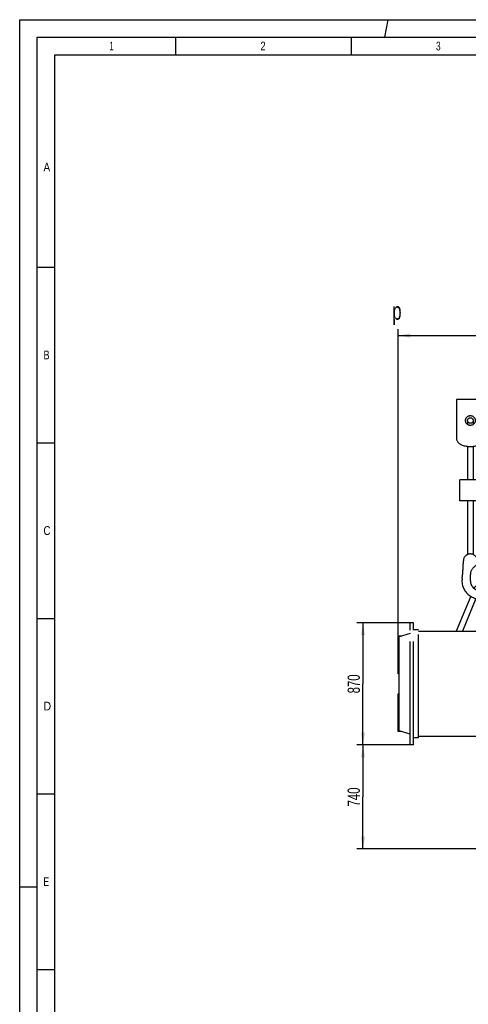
# Model space of a CAD drawing. Header units: millimetres. Extents: x 0 to 1189, y 0 to 841.
# Tile 41 of 169: x 0 to 128, y 561 to 841. Entities that reach past the tile are written whole.
import ezdxf
from ezdxf.enums import TextEntityAlignment as Align

# ---------------------------------------------------------------- set-up
doc = ezdxf.new("R2010")
doc.units = ezdxf.units.MM
doc.header["$LTSCALE"] = 65.395
doc.linetypes.add('PHANTOM', pattern=[0.8, 0.45, -0.05, 0.1, -0.05, 0.1, -0.05])
doc.layers.get('0').update_dxf_attribs({"linetype": 'CONTINUOUS'})
for name, color, linetype in [('1907_725700_08_AS01_SIMPLE1X_PBL1125', 7, 'CONTINUOUS'), ('1907_728000_24_SIMPLE1_T1_X_PBL948', 7, 'CONTINUOUS'), ('9M32C_GENSET_AUSBAUMASSE_ABL941', 7, 'CONTINUOUS'), ('AE_KRANHAKEN_PBL942', 7, 'CONTINUOUS'), ('DEFAULT_3', 7, 'PHANTOM'), ('rechts_3_VBL938', 7, 'CONTINUOUS')]:
    doc.layers.add(name, color=color, linetype=linetype)
doc.styles.get("Standard").update_dxf_attribs({"font": 'txt', "width": 0.6})
doc.styles.add('TEXTSTYLE_2', font='txt')
doc.dimstyles.new('DIMSTYLE_2', dxfattribs={"dimtxt": 3.5, "dimasz": 3.5, "dimexe": 1.8, "dimexo": 0, "dimgap": 0.875, "dimtad": 1, "dimlfac": 25, "dimdsep": 46, "dimtxsty": 'Standard', "dimblk": '_FILLED', "dimblk1": '_FILLED', "dimblk2": '_FILLED', "dimcen": 0.09, "dimadec": 0, "dimazin": 0, "dimtp": 2, "dimtm": 2, "dimtfac": 1, "dimtofl": 0, "dimtmove": 0, "dimatfit": 3, "dimldrblk": '_FILLED', "dimfxl": 1, "dimtolj": 1, "dimarcsym": 0})
doc.dimstyles.new('DIMSTYLE_5', dxfattribs={"dimtxt": 3.5, "dimasz": 3.5, "dimexe": 1.8, "dimexo": 0, "dimgap": 0.875, "dimtad": 1, "dimdec": 0, "dimlfac": 25, "dimdsep": 46, "dimtxsty": 'Standard', "dimblk": '_FILLED', "dimblk1": '_FILLED', "dimblk2": '_FILLED', "dimcen": 0.09, "dimadec": 0, "dimazin": 0, "dimtp": 0.8, "dimtm": 0.8, "dimtfac": 1, "dimtdec": 0, "dimtofl": 0, "dimtmove": 0, "dimatfit": 3, "dimldrblk": '_FILLED', "dimfxl": 1, "dimtolj": 1, "dimarcsym": 0})
doc.dimstyles.new('DIMSTYLE_6', dxfattribs={"dimtxt": 3.5, "dimasz": 3.5, "dimexe": 1.8, "dimexo": 0, "dimgap": 0.875, "dimtad": 1, "dimlfac": 25, "dimdsep": 46, "dimtxsty": 'Standard', "dimblk": '_FILLED', "dimblk1": '_FILLED', "dimblk2": '_FILLED', "dimcen": 0.09, "dimadec": 0, "dimazin": 0, "dimtp": 0.8, "dimtm": 0.8, "dimtfac": 1, "dimtofl": 0, "dimtmove": 0, "dimatfit": 3, "dimldrblk": '_FILLED', "dimfxl": 1, "dimtolj": 1, "dimarcsym": 0})

# ---------------------------------------------------------------- blocks, each defined once
blk = doc.blocks.new('_FILLED')
at = {"color": 0, "linetype": 'ByBlock'}
blk.add_solid([(0, 0), (-1, 0.167), (-1, -0.167)], dxfattribs=at)
blk = doc.blocks.new('*D7')
at = {"color": 2, "linetype": 'Continuous'}
for p, q in [((107.81, 664.17), (107.81, 752.85)), ((188.41, 708.48), (188.41, 752.85)), ((107.81, 751.05), (148.11, 751.05)), ((188.41, 751.05), (148.11, 751.05))]:
    blk.add_line(p, q, dxfattribs=at)
at = {"color": 2, "linetype": 'Continuous', "xscale": 3.5, "yscale": 3.5, "zscale": 3.5, "rotation": 180}
blk.add_blockref('_FILLED', (107.81, 751.05), dxfattribs=at)
at = {"color": 2, "linetype": 'Continuous', "xscale": 3.5, "yscale": 3.5, "zscale": 3.5}
blk.add_blockref('_FILLED', (188.41, 751.05), dxfattribs=at)
at = {"color": 2, "linetype": 'Continuous', "width": 0.619048}
blk.add_text('2015', height=3.5, dxfattribs=at).set_placement((148.11, 751.92), align=Align.CENTER)
blk = doc.blocks.new('*D9')
at = {"color": 2, "linetype": 'Continuous'}
for p, q in [((111.21, 634.45), (96.01, 634.45)), ((97.81, 634.45), (97.81, 619.64)), ((97.81, 604.84), (97.81, 619.64)), ((147.02, 604.84), (96.01, 604.84))]:
    blk.add_line(p, q, dxfattribs=at)
at = {"color": 2, "linetype": 'Continuous', "xscale": 3.5, "yscale": 3.5, "zscale": 3.5}
for p, rotation in [((97.81, 634.45), 90), ((97.81, 604.84), 270)]:
    blk.add_blockref('_FILLED', p, dxfattribs=dict(at, rotation=rotation))
at = {"color": 2, "linetype": 'Continuous', "width": 0.690476}
blk.add_text('740', height=3.5, rotation=90, dxfattribs=at).set_placement((96.93, 619.64), align=Align.CENTER)
blk = doc.blocks.new('*D10')
at = {"color": 2, "linetype": 'Continuous'}
for p, q in [((112.21, 669.25), (96.01, 669.25)), ((97.81, 669.25), (97.81, 651.85)), ((97.81, 634.45), (97.81, 651.85)), ((112.21, 634.45), (96.01, 634.45))]:
    blk.add_line(p, q, dxfattribs=at)
at = {"color": 2, "linetype": 'Continuous', "xscale": 3.5, "yscale": 3.5, "zscale": 3.5}
for p, rotation in [((97.81, 669.25), 90), ((97.81, 634.45), 270)]:
    blk.add_blockref('_FILLED', p, dxfattribs=dict(at, rotation=rotation))
at = {"color": 2, "linetype": 'Continuous', "width": 0.690476}
blk.add_text('870', height=3.5, rotation=90, dxfattribs=at).set_placement((96.93, 651.85), align=Align.CENTER)
blk = doc.blocks.new('AE_KRANHAKEN_PBL942', base_point=(133.75, 699.85))
at = {"layer": 'AE_KRANHAKEN_PBL942', "color": 8, "linetype": 'PHANTOM'}
for p, q in [((124.41, 732.85), (124.41, 722.11)), ((132.41, 732.85), (124.41, 732.85)), ((132.41, 722.11), (132.41, 732.85)), ((127.61, 726.85), (127.61, 725.7)), ((129.21, 726.85), (129.21, 725.7)), ((130.27, 709.94), (141.98, 721.65)), ((141.98, 721.65), (143.11, 720.52)), ((127.61, 719.51), (127.61, 709.94)), ((129.21, 719.51), (129.21, 709.94)), ((131.41, 708.81), (143.11, 720.52)), ((125.41, 703.94), (125.41, 709.94)), ((131.41, 709.94), (125.41, 709.94)), ((131.41, 703.94), (131.41, 709.94)), ((131.41, 703.94), (125.41, 703.94)), ((127.61, 703.94), (127.61, 688.68)), ((129.21, 703.94), (129.21, 688.68)), ((128.41, 681.22), (128.41, 682.95)), ((136.38, 680.67), (136.41, 681.22)), ((128.5, 676.78), (124.39, 666.85)), ((129.98, 676.17), (126.12, 666.85)), ((134.31, 671.64), (132.43, 676.17)), ((135.92, 671.93), (133.91, 676.78)), ((137.12, 669.02), (136.92, 669.52)), ((138.02, 666.85), (137.78, 667.43)), ((136.29, 666.85), (136.28, 666.87))]:
    blk.add_line(p, q, dxfattribs=at)
for radius in [1.4, 0.8]:
    blk.add_circle((128.41, 726.85), radius, dxfattribs=at)
for centre, radius, start, end in [((126.81, 722.11), 2.4, 180, 251.3371), ((130.01, 722.11), 2.4, 288.6629, 360), ((128.41, 726.85), 7.4, 251.3371, 288.6629), ((128.41, 686.85), 2, 305.6853, 180), ((91.79, 686.85), 34.62, 351.8716, 360), ((131.21, 682.95), 2.8, 125.6853, 180), ((131.21, 681.22), 5.2, 171.8716, 353.9313), ((135.21, 681.22), 1.2, 0, 180), ((131.21, 681.22), 2.8, 180, 360), ((131.21, 678.08), 2, 28.5412, 151.4588), ((131.21, 678.08), 0.4, 59.1175, 120.8825)]:
    blk.add_arc(centre, radius, start, end, dxfattribs=at)
blk = doc.blocks.new('1907_728000_24_SIMPLE1_T1_X_PBL948', base_point=(125.81, 651.85))
at = {"layer": '1907_728000_24_SIMPLE1_T1_X_PBL948', "color": 8, "linetype": 'PHANTOM'}
for p, q in [((111.21, 634.45), (111.21, 669.25)), ((112.21, 669.25), (111.21, 669.25)), ((112.21, 634.45), (112.21, 669.25)), ((107.81, 654.73), (107.81, 665.45)), ((108.82, 665.45), (107.81, 665.45)), ((111.21, 666.16), (108.13, 665.24)), ((108.13, 638.46), (108.13, 665.24)), ((113.61, 667.25), (112.21, 667.25)), ((113.61, 636.45), (113.61, 667.25)), ((113.61, 666.85), (133.88, 666.85)), ((136.28, 666.85), (140.81, 666.85)), ((108.13, 664.17), (107.81, 664.17)), ((108.13, 654.73), (107.81, 654.73)), ((107.81, 638.25), (107.81, 648.97)), ((108.13, 648.97), (107.81, 648.97)), ((108.13, 639.53), (107.81, 639.53)), ((108.82, 638.25), (107.81, 638.25)), ((111.21, 637.54), (108.13, 638.46)), ((137.94, 636.85), (113.61, 636.85)), ((143.81, 636.85), (140.36, 636.85)), ((112.21, 634.45), (111.21, 634.45)), ((113.61, 636.45), (112.21, 636.45))]:
    blk.add_line(p, q, dxfattribs=at)
blk = doc.blocks.new('1907_725700_08_AS01_SIMPLE1X_PBL1125', base_point=(245.47, 691.43))
at = {"layer": '1907_725700_08_AS01_SIMPLE1X_PBL1125', "color": 8, "linetype": 'PHANTOM'}
for p, q in [((236.93, 709.23), (236.93, 673.63)), ((236.93, 709.23), (254.01, 709.23)), ((254.01, 709.23), (254.01, 673.63)), ((236.93, 673.63), (254.01, 673.63))]:
    blk.add_line(p, q, dxfattribs=at)
blk = doc.blocks.new('9M32C_GENSET_AUSBAUMASSE_ABL941', base_point=(180.91, 683.65))
at = {"layer": '1907_725700_08_AS01_SIMPLE1X_PBL1125'}
blk.add_blockref('1907_725700_08_AS01_SIMPLE1X_PBL1125', (245.47, 691.43), dxfattribs=at)
at = {"layer": '1907_728000_24_SIMPLE1_T1_X_PBL948'}
blk.add_blockref('1907_728000_24_SIMPLE1_T1_X_PBL948', (125.81, 651.85), dxfattribs=at)
at = {"layer": 'AE_KRANHAKEN_PBL942'}
blk.add_blockref('AE_KRANHAKEN_PBL942', (133.75, 699.85), dxfattribs=at)
blk = doc.blocks.new('RECHTS_3_VBL938', base_point=(180.91, 632.44))
at = {"layer": '9M32C_GENSET_AUSBAUMASSE_ABL941'}
blk.add_blockref('9M32C_GENSET_AUSBAUMASSE_ABL941', (180.91, 683.65), dxfattribs=at)

msp = doc.modelspace()

# ---------------------------------------------------------------- linework, layer by layer
at = {"color": 5, "linetype": 'Continuous'}
for p, q in [((0, 0), (0, 841)), ((0, 841), (1189, 841)), ((104.03493, 836), (105, 841)), ((44.5, 831), (44.5, 836)), ((94.5, 831), (94.5, 836)), ((10, 10), (10, 831)), ((10, 831), (1179, 831)), ((5, 770.5), (10, 770.5)), ((5, 720.5), (10, 720.5)), ((5, 670.5), (10, 670.5)), ((5, 620.5), (10, 620.5)), ((5, 594), (0, 594)), ((5, 570.5), (10, 570.5))]:
    msp.add_line(p, q, dxfattribs=at)
at = {"color": 6, "linetype": 'Continuous'}
for p, q in [((5, 5), (5, 836)), ((5, 836), (1184, 836))]:
    msp.add_line(p, q, dxfattribs=at)
at = {"layer": 'DEFAULT_3', "color": 7, "linetype": 'PHANTOM'}
msp.add_line((107.80564, 664.16866), (107.80564, 751.63037), dxfattribs=at)

# ---------------------------------------------------------------- block references
at = {"layer": 'rechts_3_VBL938'}
msp.add_blockref('RECHTS_3_VBL938', (180.90564, 632.44457), dxfattribs=at)

# ---------------------------------------------------------------- texts
at = {"color": 5, "linetype": 'Continuous', "style": 'TEXTSTYLE_2'}
for s, width, p in [('1', 0.571429, (25.606, 832.248)), ('2', 0.785714, (68.606, 832.248)), ('3', 0.714286, (118.606, 832.248)), ('A', 0.857143, (6.77091, 797.771)), ('B', 0.785714, (6.77091, 744.271)), ('C', 0.833333, (6.77091, 694.271)), ('D', 0.904762, (6.77091, 644.271)), ('E', 0.714286, (6.77091, 594.271))]:
    msp.add_text(s, height=2.50001, dxfattribs=dict(at, width=width)).set_placement(p)
at = {"color": 2, "linetype": 'Continuous', "width": 0.714286}
msp.add_text('p', height=5, dxfattribs=at).set_placement((106.14164, 755.54866))

# ---------------------------------------------------------------- dimensions: what is measured, and where the dimension line sits
at = {"color": 2, "linetype": 'Continuous'}
for base, p1, p2, angle, dimstyle, picture, middle in [((107.80564, 751.04866), (188.40564, 708.47517), (107.80564, 664.16866), 180, 'DIMSTYLE_2', '*D7', (147.7723, 751.04866)), ((97.80564, 669.24866), (112.20564, 634.44866), (112.20564, 669.24866), 90, 'DIMSTYLE_6', '*D10', (97.80564, 651.51533)), ((97.80564, 634.44866), (147.02279, 604.84117), (111.20564, 634.44866), 90, 'DIMSTYLE_5', '*D9', (97.80564, 619.31158))]:
    dim = msp.add_linear_dim(base=base, p1=p1, p2=p2, angle=angle, dimstyle=dimstyle, dxfattribs=at)
    dim.commit()
    dim.dimension.update_dxf_attribs({"geometry": picture, "text_midpoint": middle, "dimtype": 160})

doc.saveas('drawing.dxf')
